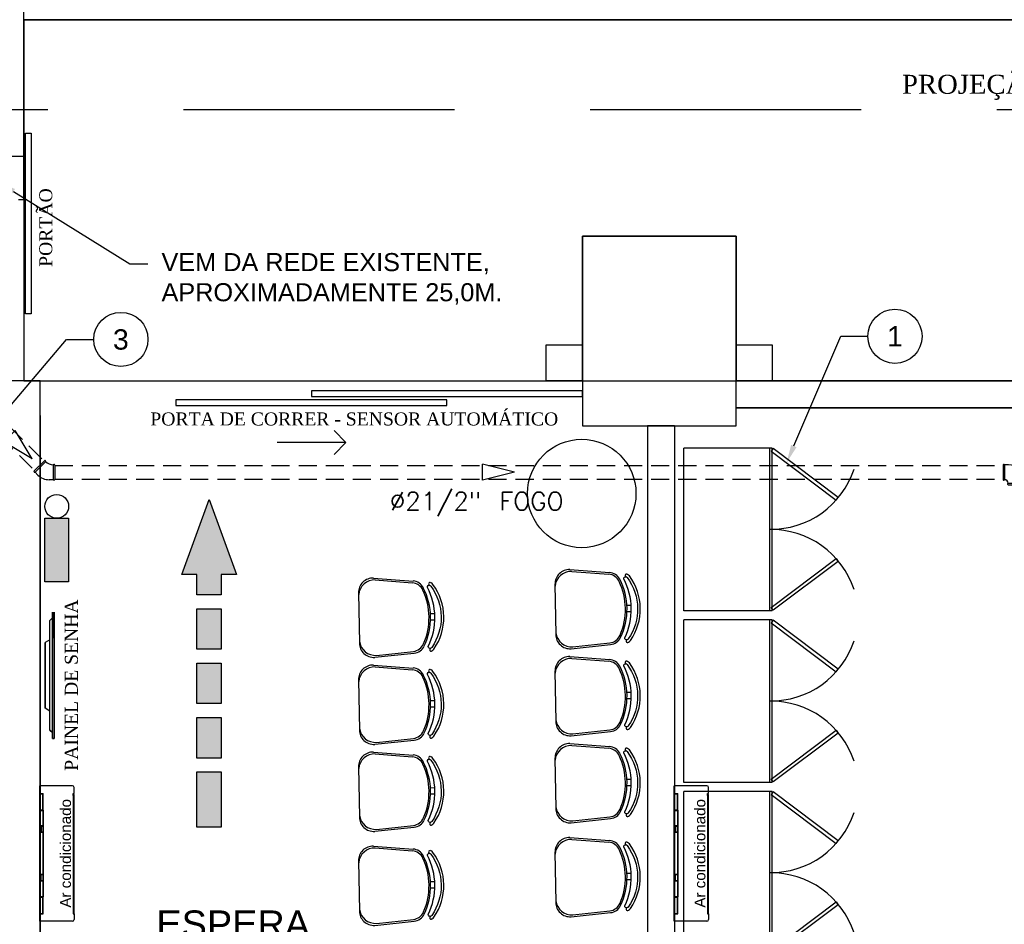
# Model space of a CAD drawing. Header units: millimetres. Extents: x 0 to 1189, y 0 to 841.
# Tile 45 of 58: x 442 to 551, y 625 to 725. Entities that reach past the tile are written whole.
import ezdxf
from ezdxf import colors
from ezdxf.entities.mleader import LeaderData, LeaderLine
from ezdxf.enums import TextEntityAlignment as Align
from ezdxf.math import Vec2, Vec3

# ---------------------------------------------------------------- set-up
doc = ezdxf.new("R2010")
doc.units = ezdxf.units.MM
doc.header["$LTSCALE"] = 8
for name, pattern in [('DASHED', [0.75, 0.5, -0.25]), ('DASHED2', [9.525, 6.35, -3.175]), ('HIDDEN', [0.375, 0.25, -0.125])]:
    doc.linetypes.add(name, pattern=pattern)
doc.layers.get('Defpoints').update_dxf_attribs({"color": 8})
for name, color, linetype in [('- LAYOUT', 8, 'Continuous'), ('ARQ_ALV_ALT', 8, 'Continuous'), ('ARQ_ESQ_POR', 8, 'Continuous'), ('ARQ_EST_PIL', 8, 'Continuous'), ('ARQ_HTC_GER', 8, 'Continuous'), ('ARQ_LAY_MOB', 8, 'Continuous'), ('ARQ_PRJ_GER', 8, 'DASHED2'), ('ARQ_TXT_AMB', 8, 'Continuous'), ('ARQ_TXT_GER', 8, 'Continuous'), ('ARQ_VIS_004', 8, 'Continuous'), ('H-ANOT-BALAO', 255, 'Continuous'), ('H-ANOT-COM-TXT', 3, 'Continuous'), ('H-B-INC_DET-TB', 12, 'Continuous'), ('H-INC-CX', 9, 'Continuous'), ('H-INFO-DIAMETRO-INC', 7, 'Continuous'), ('H-INFO-FLX-INC', 7, 'Continuous'), ('H-INFO-MATE-INC', 7, 'Continuous'), ('INC_CINALIZAÇÃO', 1, 'Continuous'), ('INC_EQUIPAMENTOS', 10, 'Continuous'), ('L1', 8, 'Continuous')]:
    doc.layers.add(name, color=color, linetype=linetype)
doc.layers.add('ARQ_DEL_AMB', color=8, linetype='Continuous', plot=False)
doc.styles.add('ARIAL', font='arial.ttf')
doc.styles.add('DUTCH', font='dutch.ttf', dxfattribs={"height": 0.16})
doc.styles.get("Standard").update_dxf_attribs({"font": 'arial.ttf'})
doc.styles.add('Texto Cota', font='arial.ttf')
doc.styles.add('TXT_INFO', font='ROMANS.shx')

# ---------------------------------------------------------------- blocks, each defined once
blk = doc.blocks.new('AREA')
at = {"style": 'Texto Cota'}
for tag, p in [('AREAS:COMODO', (0, 1.75)), ('AREAS:VALOR', (0, -1.25))]:
    blk.add_attdef(tag, text='', height=2.5, dxfattribs=at).set_placement(p, align=Align.MIDDLE_CENTER)
blk = doc.blocks.new('ILUMINAÇÃO DE EMERGÊNCIA')
at = {"layer": 'INC_EQUIPAMENTOS'}
blk.add_hatch(color=256, dxfattribs=at).paths.add_polyline_path([(0, 0), (0, 0.1316), (0.351, 0.1316), (0.351, 0)])
blk.add_lwpolyline([(0, 0.1316), (0.351, 0.1316), (0.351, 0), (0, 0)], close=True, dxfattribs=at)
blk.add_circle((0.4168, 0.0658), 0.0658, dxfattribs=at)
blk = doc.blocks.new('ROTA DE FUGA')
at = {"layer": 'INC_CINALIZAÇÃO'}
h = blk.add_hatch(color=256, dxfattribs=at)
h.paths.add_polyline_path([(-1.5078, -0.0673), (-1.8134, -0.0673), (-1.8134, 0.0673), (-1.5078, 0.0673)])
h.paths.add_polyline_path([(-1.2068, -0.0673), (-1.4314, -0.0673), (-1.4314, 0.0673), (-1.2068, 0.0673)])
h.paths.add_polyline_path([(-0.9059, -0.0673), (-1.1305, -0.0673), (-1.1305, 0.0673), (-0.9059, 0.0673)])
h.paths.add_polyline_path([(-0.605, -0.0673), (-0.8296, -0.0673), (-0.8296, 0.0673), (-0.605, 0.0673)])
h.paths.add_polyline_path([(0, 0), (-0.4153, -0.1514), (-0.4153, -0.0673), (-0.5287, -0.0673), (-0.5287, 0.0673), (-0.4153, 0.0673), (-0.4153, 0.1514)])
at = {"layer": 'Defpoints'}
for points in [[(0, 0), (-0.4153, -0.1514), (-0.4153, -0.0673), (-0.5287, -0.0673), (-0.5287, 0.0673), (-0.4153, 0.0673), (-0.4153, 0.1514)], [(-1.5078, -0.0673), (-1.8134, -0.0673), (-1.8134, 0.0673), (-1.5078, 0.0673)], [(-1.2068, -0.0673), (-1.4314, -0.0673), (-1.4314, 0.0673), (-1.2068, 0.0673)], [(-0.9059, -0.0673), (-1.1305, -0.0673), (-1.1305, 0.0673), (-0.9059, 0.0673)], [(-0.605, -0.0673), (-0.8296, -0.0673), (-0.8296, 0.0673), (-0.605, 0.0673)]]:
    blk.add_lwpolyline(points, close=True, dxfattribs=at)
blk = doc.blocks.new('s8h_fluxo')
for p, q in [((0.0555, 0), (-0.0555, 0.0278)), ((-0.0555, -0.0278), (-0.0555, 0.0278)), ((0.0555, 0), (-0.0555, -0.0278))]:
    blk.add_line(p, q)
blk = doc.blocks.new('FG_CT90-2-1-2_BD')
at = {"color": 1}
for p, q in [((0.0606, 0.0413), (0.0385, 0.0413)), ((0.0622, 0.0428), (0.0606, 0.0413)), ((0.0606, -0.0413), (0.0606, 0.0413)), ((0.069, -0.04), (0.069, 0.04)), ((-0.0413, -0.0385), (-0.0413, -0.0606)), ((0.0606, -0.0413), (0.0622, -0.0428)), ((-0.0413, -0.0606), (-0.0428, -0.0622)), ((-0.0413, -0.0606), (0.0413, -0.0606)), ((-0.04, -0.069), (0.04, -0.069)), ((0.0428, -0.0622), (0.0413, -0.0606))]:
    blk.add_line(p, q, dxfattribs=at)
for centre, radius, start, end in [((0.0385, -0.0385), 0.0798, 90, 180), ((0.065, 0.04), 0.004, 0, 135), ((0.0606, -0.0606), 0.0193, 90, 180), ((0.065, -0.04), 0.004, 225, 0), ((-0.04, -0.065), 0.004, 135, 270), ((0.04, -0.065), 0.004, 270, 45)]:
    blk.add_arc(centre, radius, start, end, dxfattribs=at)
blk = doc.blocks.new('FG_CT45-2-1-2_BE')
at = {"color": 1}
for p, q in [((-0.05, -0.04), (-0.05, 0.04)), ((-0.0432, 0.0428), (-0.0416, 0.0413)), ((-0.0416, 0.0413), (-0.0195, 0.0413)), ((-0.0416, -0.0413), (-0.0416, 0.0413)), ((0.043, 0.0154), (0.0586, -0.0002)), ((-0.0416, -0.0413), (-0.0432, -0.0428)), ((0.0586, -0.0002), (0.0002, -0.0586)), ((0.0636, -0.0071), (0.0071, -0.0636)), ((0.0586, -0.0002), (0.0608, -0.0002)), ((0.0002, -0.0608), (0.0002, -0.0586))]:
    blk.add_line(p, q, dxfattribs=at)
for centre, radius, start, end in [((-0.046, 0.04), 0.004, 45, 180), ((-0.0195, -0.0471), 0.0884, 45, 90), ((-0.046, -0.04), 0.004, 180, 315), ((-0.0416, -0.1005), 0.0592, 45, 90), ((0.0608, -0.0042), 0.004, 315, 90), ((0.0042, -0.0608), 0.004, 180, 315)]:
    blk.add_arc(centre, radius, start, end, dxfattribs=at)
blk = doc.blocks.new('BALÃO')
at = {"transparency": 16777216}
blk.add_circle((0, 0), 0.3, dxfattribs=at)
at = {"color": 3, "transparency": 16777216, "style": 'ARIAL'}
blk.add_attdef('TAGNUMBER', text='', height=0.225, dxfattribs=at).set_placement((0, 0), align=Align.MIDDLE)

msp = doc.modelspace()

# ---------------------------------------------------------------- linework, layer by layer
at = {"layer": '- LAYOUT'}
msp.add_circle((504.63, 672.68), 6, dxfattribs=at)
at = {"layer": 'ARQ_ALV_ALT'}
for p, q in [((444.71, 685.15), (439.79, 685.15)), ((444.71, 481.32), (444.71, 685.15)), ((586.96, 685.15), (521.71, 685.15)), ((521.71, 682.15), (586.96, 682.15)), ((444.71, 681.32), (444.71, 478.32)), ((511.91, 680.15), (511.91, 574.04)), ((511.91, 680.15), (514.91, 680.15)), ((514.91, 680.15), (511.91, 680.15)), ((514.91, 680.15), (514.91, 577.04))]:
    msp.add_line(p, q, dxfattribs=at)
at = {"layer": 'ARQ_DEL_AMB'}
for p, q in [((776.56, 725.12), (442.89, 725.12)), ((442.89, 725.12), (442.89, 685.15)), ((384.5, 710.03), (442.89, 710.03)), ((442.89, 710.03), (442.89, 685.15)), ((504.71, 685.15), (504.71, 701.15)), ((504.71, 701.15), (521.71, 701.15)), ((521.71, 701.15), (521.71, 685.15)), ((442.89, 685.15), (384.5, 685.15)), ((442.89, 685.15), (504.71, 685.15)), ((444.71, 685.15), (788.66, 685.15)), ((444.71, 478.32), (444.71, 685.15)), ((521.71, 685.15), (586.96, 685.15))]:
    msp.add_line(p, q, dxfattribs=at)
at = {"layer": 'ARQ_ESQ_POR'}
for p, q in [((504.71, 684.03), (474.71, 684.03)), ((474.71, 684.03), (474.71, 683.43)), ((474.71, 683.43), (504.71, 683.43)), ((504.71, 683.43), (504.71, 684.03)), ((489.71, 683.03), (459.71, 683.03)), ((459.71, 683.03), (459.71, 682.43)), ((459.71, 682.43), (489.71, 682.43)), ((489.71, 682.43), (489.71, 683.03))]:
    msp.add_line(p, q, dxfattribs=at)
at = {"layer": 'ARQ_EST_PIL'}
for p, q in [((521.71, 701.15), (504.71, 701.15)), ((504.71, 701.15), (504.71, 680.15)), ((521.71, 680.15), (521.71, 701.15)), ((500.71, 689.15), (504.71, 689.15)), ((500.71, 685.15), (500.71, 689.15)), ((504.71, 689.15), (504.71, 685.15)), ((521.71, 689.15), (525.71, 689.15)), ((521.71, 685.15), (521.71, 689.15)), ((525.71, 689.15), (525.71, 685.15)), ((504.71, 685.15), (500.71, 685.15)), ((525.71, 685.15), (521.71, 685.15)), ((504.71, 680.15), (521.71, 680.15))]:
    msp.add_line(p, q, dxfattribs=at)
at = {"layer": 'ARQ_HTC_GER'}
for p, q in [((586.96, 685.15, 0), (521.71, 685.15, 0)), ((586.96, 682.15, 0), (521.71, 682.15, 0))]:
    msp.add_line(p, q, dxfattribs=at)
at = {"layer": 'ARQ_LAY_MOB', "ltscale": 10}
for p, q in [((515.91, 659.71), (515.91, 677.71)), ((525.71, 677.71), (515.91, 677.71)), ((525.43, 659.71), (525.43, 677.71)), ((525.71, 659.71), (525.71, 677.71)), ((525.71, 659.71), (515.91, 659.71)), ((525.71, 659.71), (515.91, 659.71)), ((515.91, 640.71), (515.91, 658.71)), ((525.71, 658.71), (515.91, 658.71)), ((525.43, 640.71), (525.43, 658.71)), ((525.71, 640.71), (525.71, 658.71)), ((525.71, 640.71), (515.91, 640.71)), ((525.71, 640.71), (515.91, 640.71)), ((515.91, 621.71), (515.91, 639.71)), ((525.71, 639.71), (515.91, 639.71)), ((525.43, 621.71), (525.43, 639.71)), ((525.71, 621.71), (525.71, 639.71))]:
    msp.add_line(p, q, dxfattribs=at)
at = {"layer": 'ARQ_LAY_MOB', "linetype": 'ByBlock'}
for p, q in [((503.31, 664.26), (507.69, 663.94)), ((503.52, 664.05), (507.61, 663.74)), ((481.58, 663.31), (485.96, 662.99)), ((481.78, 663.11), (485.88, 662.79)), ((501.67, 662.64), (501.75, 657.06)), ((479.93, 661.69), (480.02, 656.12)), ((509.63, 660.32), (510.1, 660.33)), ((487.89, 659.38), (488.36, 659.39)), ((509.64, 659.62), (510.11, 659.63)), ((487.9, 658.68), (488.37, 658.69)), ((503.45, 655.49), (507.82, 655.95)), ((503.65, 655.71), (507.73, 656.15)), ((481.72, 654.55), (486.09, 655.01)), ((481.92, 654.76), (486, 655.2)), ((503.31, 654.63), (507.69, 654.31)), ((503.52, 654.42), (507.61, 654.11)), ((481.58, 653.68), (485.96, 653.36)), ((481.78, 653.48), (485.88, 653.16)), ((501.67, 653.01), (501.75, 647.43)), ((479.93, 652.06), (480.02, 646.49)), ((509.63, 650.69), (510.1, 650.7)), ((487.89, 649.75), (488.36, 649.76)), ((509.64, 649.99), (510.11, 650)), ((487.9, 649.05), (488.37, 649.06)), ((503.45, 645.86), (507.82, 646.32)), ((503.65, 646.07), (507.73, 646.52)), ((481.72, 644.92), (486.09, 645.38)), ((481.92, 645.13), (486, 645.57)), ((503.31, 645), (507.69, 644.68)), ((481.58, 644.05), (485.96, 643.73)), ((503.52, 644.79), (507.61, 644.48)), ((481.78, 643.85), (485.88, 643.53)), ((501.67, 643.38), (501.75, 637.8)), ((479.93, 642.43), (480.02, 636.86)), ((509.63, 641.06), (510.1, 641.07)), ((487.89, 640.12), (488.36, 640.13)), ((509.64, 640.36), (510.11, 640.37)), ((487.9, 639.42), (488.37, 639.43)), ((503.45, 636.23), (507.82, 636.69)), ((503.65, 636.44), (507.73, 636.89)), ((481.72, 635.29), (486.09, 635.75)), ((481.92, 635.5), (486, 635.94)), ((503.31, 634.6), (507.69, 634.27)), ((503.52, 634.39), (507.61, 634.08)), ((481.58, 633.65), (485.96, 633.33)), ((481.78, 633.45), (485.88, 633.13)), ((479.93, 632.03), (480.02, 626.46)), ((501.67, 632.97), (501.75, 627.4)), ((509.63, 630.66), (510.1, 630.67)), ((509.64, 629.96), (510.11, 629.97)), ((487.89, 629.72), (488.36, 629.72)), ((487.9, 629.02), (488.37, 629.02)), ((503.65, 626.04), (507.73, 626.49)), ((481.92, 625.1), (486, 625.54)), ((503.45, 625.83), (507.82, 626.29)), ((481.72, 624.88), (486.09, 625.34))]:
    msp.add_line(p, q, dxfattribs=at)
at = {"layer": 'ARQ_LAY_MOB'}
for p, q in [((446.07, 659.55), (446.07, 656.65)), ((446.07, 645.56), (446.07, 659.55)), ((446.26, 659.55), (446.26, 645.56)), ((446.26, 645.56), (446.26, 659.55)), ((445.78, 658.62), (446.07, 658.9)), ((445.78, 646.49), (445.78, 658.62)), ((445.78, 656.48), (445.27, 656.17)), ((445.78, 656.48), (445.27, 656.17)), ((445.27, 648.91), (445.27, 656.17)), ((445.27, 656.17), (445.27, 648.91)), ((445.78, 648.6), (445.27, 648.91)), ((445.78, 648.6), (445.27, 648.91)), ((446.07, 646.22), (445.78, 646.49)), ((445.78, 646.49), (446.07, 646.22)), ((446.26, 645.56), (446.07, 645.56)), ((446.07, 645.56), (446.26, 645.56))]:
    msp.add_line(p, q, dxfattribs=at)
for points in [[(533.01, 672.25), (525.83, 677.67), (525.59, 677.35), (532.77, 671.93)], [(533.01, 665.17), (525.83, 659.75), (525.59, 660.07), (532.77, 665.49)], [(533.01, 653.25), (525.83, 658.67), (525.59, 658.35), (532.77, 652.93)], [(533.01, 646.17), (525.83, 640.75), (525.59, 641.07), (532.77, 646.49)], [(533.01, 634.25), (525.83, 639.67), (525.59, 639.35), (532.77, 633.93)], [(533.01, 627.17), (525.83, 621.75), (525.59, 622.07), (532.77, 627.49)]]:
    msp.add_lwpolyline(points, close=True, dxfattribs=at)
at = {"layer": 'ARQ_LAY_MOB', "linetype": 'ByBlock'}
for points in [[(487.65, 655.76, 0.237888), (487.55, 662.29, -0.605717), (487.83, 662.5, -0.122717), (487.92, 662.43, -0.323529), (488.03, 655.63, -0.122717), (487.94, 655.55, -0.605717)], [(509.39, 656.71, 0.237888), (509.28, 663.23, -0.605717), (509.56, 663.45, -0.122717), (509.66, 663.38, -0.323529), (509.76, 656.58, -0.122717), (509.67, 656.5, -0.605717)], [(509.39, 647.08, 0.237888), (509.28, 653.6, -0.605717), (509.56, 653.82, -0.122717), (509.66, 653.75, -0.323529), (509.76, 646.95, -0.122717), (509.67, 646.87, -0.605717)], [(487.65, 646.13, 0.237888), (487.55, 652.66, -0.605717), (487.83, 652.87, -0.122717), (487.92, 652.8, -0.323529), (488.03, 646, -0.122717), (487.94, 645.92, -0.605717)], [(509.39, 637.45, 0.237888), (509.28, 643.97, -0.605717), (509.56, 644.19, -0.122717), (509.66, 644.12, -0.323529), (509.76, 637.32, -0.122717), (509.67, 637.24, -0.605717)], [(487.65, 636.5, 0.237888), (487.55, 643.03, -0.605717), (487.83, 643.24, -0.122717), (487.92, 643.17, -0.323529), (488.03, 636.37, -0.122717), (487.94, 636.29, -0.605717)], [(509.39, 627.05, 0.237888), (509.28, 633.57, -0.605717), (509.56, 633.79, -0.122717), (509.66, 633.71, -0.323529), (509.76, 626.91, -0.122717), (509.67, 626.84, -0.605717)], [(487.65, 626.1, 0.237888), (487.55, 632.62, -0.605717), (487.83, 632.84, -0.122717), (487.92, 632.77, -0.323529), (488.03, 625.97, -0.122717), (487.94, 625.89, -0.605717)]]:
    msp.add_lwpolyline(points, format="xyb", close=True, dxfattribs=at)
at = {"layer": 'ARQ_LAY_MOB', "ltscale": 10}
for centre, start, end in [((525.56, 678.41), 269.2189, 341.7513), ((525.56, 659.01), 18.2487, 90.7811), ((525.56, 659.41), 269.2189, 341.7513), ((525.56, 640.01), 18.2487, 90.7811), ((525.56, 640.41), 269.2189, 341.7513), ((525.56, 621.01), 18.2487, 90.7811)]:
    msp.add_arc(centre, 9.69, start, end, dxfattribs=at)
at = {"layer": 'ARQ_LAY_MOB', "linetype": 'ByBlock'}
for centre, radius, start, end in [((503.27, 662.66), 1.6, 88.3306, 180.8998), ((503.44, 662.28), 1.77, 87.6476, 175.3073), ((507.51, 662.34), 1.4, 25.1637, 85.5999), ((507.59, 662.54), 1.4, 27.2951, 85.7786), ((509.58, 663.61), 0.156, 45.5743, 241.0889), ((509.46, 663.22), 0.55, 37.4427, 65.7543), ((505.01, 659.9), 6.1, 325.0236, 36.776), ((481.53, 661.72), 1.6, 88.3306, 180.8998), ((481.71, 661.34), 1.77, 87.6476, 175.3073), ((485.78, 661.4), 1.4, 25.1637, 85.5999), ((485.86, 661.6), 1.4, 27.2951, 85.7786), ((487.84, 662.67), 0.156, 45.5743, 241.0889), ((487.73, 662.28), 0.25, 37.7697, 65.7543), ((487.73, 662.28), 0.55, 37.4427, 65.7543), ((483.27, 658.96), 6.1, 325.0236, 36.776), ((502.22, 659.86), 7.24, 336.6359, 25.1637), ((502.4, 659.86), 7.24, 334.5045, 27.2951), ((509.46, 663.22), 0.25, 37.7697, 65.7543), ((480.49, 658.91), 7.24, 336.6359, 25.1637), ((480.66, 658.92), 7.24, 334.5045, 27.2951), ((503.35, 657.09), 1.6, 180.8998, 273.469), ((503.52, 657.47), 1.77, 186.4923, 274.152), ((507.58, 657.54), 1.4, 276.1997, 336.6359), ((481.79, 656.53), 1.77, 186.4923, 274.152), ((481.62, 656.14), 1.6, 180.8998, 273.469), ((485.85, 656.6), 1.4, 276.1997, 336.6359), ((507.67, 657.35), 1.4, 276.0211, 334.5045), ((509.69, 656.34), 0.156, 120.7107, 316.2253), ((509.56, 656.72), 0.55, 296.0453, 324.3569), ((485.94, 656.4), 1.4, 276.0211, 334.5045), ((487.96, 655.39), 0.156, 120.7107, 316.2253), ((487.83, 655.78), 0.55, 296.0453, 324.3569), ((503.27, 653.03), 1.6, 88.3306, 180.8998), ((503.44, 652.65), 1.77, 87.6476, 175.3073), ((507.51, 652.71), 1.4, 25.1637, 85.5999), ((507.59, 652.91), 1.4, 27.2951, 85.7786), ((509.58, 653.98), 0.156, 45.5743, 241.0889), ((509.46, 653.59), 0.25, 37.7697, 65.7543), ((509.46, 653.59), 0.55, 37.4427, 65.7543), ((505.01, 650.27), 6.1, 325.0236, 36.776), ((481.53, 652.09), 1.6, 88.3306, 180.8998), ((481.71, 651.71), 1.77, 87.6476, 175.3073), ((485.78, 651.77), 1.4, 25.1637, 85.5999), ((485.86, 651.97), 1.4, 27.2951, 85.7786), ((487.84, 653.04), 0.156, 45.5743, 241.0889), ((487.73, 652.65), 0.25, 37.7697, 65.7543), ((487.73, 652.65), 0.55, 37.4427, 65.7543), ((483.27, 649.33), 6.1, 325.0236, 36.776), ((502.22, 650.23), 7.24, 336.6359, 25.1637), ((502.4, 650.23), 7.24, 334.5045, 27.2951), ((480.49, 649.28), 7.24, 336.6359, 25.1637), ((480.66, 649.29), 7.24, 334.5045, 27.2951), ((503.35, 647.46), 1.6, 180.8998, 273.469), ((503.52, 647.84), 1.77, 186.4923, 274.152), ((507.58, 647.91), 1.4, 276.1997, 336.6359), ((481.79, 646.9), 1.77, 186.4923, 274.152), ((481.62, 646.51), 1.6, 180.8998, 273.469), ((485.85, 646.97), 1.4, 276.1997, 336.6359), ((485.94, 646.77), 1.4, 276.0211, 334.5045), ((507.67, 647.72), 1.4, 276.0211, 334.5045), ((509.69, 646.71), 0.156, 120.7107, 316.2253), ((509.56, 647.09), 0.55, 296.0453, 324.3569), ((487.96, 645.76), 0.156, 120.7107, 316.2253), ((487.83, 646.15), 0.55, 296.0453, 324.3569), ((503.27, 643.4), 1.6, 88.3306, 180.8998), ((481.53, 642.46), 1.6, 88.3306, 180.8998), ((503.44, 643.02), 1.77, 87.6476, 175.3073), ((507.51, 643.08), 1.4, 25.1637, 85.5999), ((507.59, 643.28), 1.4, 27.2951, 85.7786), ((502.4, 640.6), 7.24, 334.5045, 27.2951), ((509.58, 644.35), 0.156, 45.5743, 241.0889), ((509.46, 643.96), 0.25, 37.7697, 65.7543), ((509.46, 643.96), 0.55, 37.4427, 65.7543), ((505.01, 640.64), 6.1, 325.0236, 36.776), ((481.71, 642.08), 1.77, 87.6476, 175.3073), ((485.78, 642.14), 1.4, 25.1637, 85.5999), ((485.86, 642.34), 1.4, 27.2951, 85.7786), ((480.66, 639.66), 7.24, 334.5045, 27.2951), ((487.84, 643.41), 0.156, 45.5743, 241.0889), ((487.73, 643.02), 0.25, 37.7697, 65.7543), ((487.73, 643.02), 0.55, 37.4427, 65.7543), ((483.27, 639.7), 6.1, 325.0236, 36.776), ((502.22, 640.6), 7.24, 336.6359, 25.1637), ((480.49, 639.65), 7.24, 336.6359, 25.1637), ((503.35, 637.83), 1.6, 180.8998, 273.469), ((503.52, 638.21), 1.77, 186.4923, 274.152), ((507.58, 638.28), 1.4, 276.1997, 336.6359), ((507.67, 638.09), 1.4, 276.0211, 334.5045), ((481.79, 637.27), 1.77, 186.4923, 274.152), ((481.62, 636.88), 1.6, 180.8998, 273.469), ((485.85, 637.34), 1.4, 276.1997, 336.6359), ((485.94, 637.14), 1.4, 276.0211, 334.5045), ((509.69, 637.08), 0.156, 120.7107, 316.2253), ((509.56, 637.46), 0.55, 296.0453, 324.3569), ((487.96, 636.13), 0.156, 120.7107, 316.2253), ((487.83, 636.52), 0.55, 296.0453, 324.3569), ((503.27, 633), 1.6, 88.3306, 180.8998), ((503.44, 632.62), 1.77, 87.6476, 175.3073), ((507.59, 632.88), 1.4, 27.2951, 85.7786), ((509.58, 633.95), 0.156, 45.5743, 241.0889), ((481.53, 632.05), 1.6, 88.3306, 180.8998), ((481.71, 631.67), 1.77, 87.6476, 175.3073), ((485.78, 631.73), 1.4, 25.1637, 85.5999), ((485.86, 631.93), 1.4, 27.2951, 85.7786), ((487.84, 633), 0.156, 45.5743, 241.0889), ((487.73, 632.61), 0.55, 37.4427, 65.7543), ((507.51, 632.68), 1.4, 25.1637, 85.5999), ((502.22, 630.19), 7.24, 336.6359, 25.1637), ((502.4, 630.2), 7.24, 334.5045, 27.2951), ((509.46, 633.56), 0.25, 37.7697, 65.7543), ((509.46, 633.56), 0.55, 37.4427, 65.7543), ((505.01, 630.24), 6.1, 325.0236, 36.776), ((480.49, 629.25), 7.24, 336.6359, 25.1637), ((480.66, 629.25), 7.24, 334.5045, 27.2951), ((487.73, 632.61), 0.25, 37.7697, 65.7543), ((483.27, 629.29), 6.1, 325.0236, 36.776), ((503.52, 627.81), 1.77, 186.4923, 274.152), ((481.79, 626.87), 1.77, 186.4923, 274.152), ((503.35, 627.43), 1.6, 180.8998, 273.469), ((507.58, 627.88), 1.4, 276.1997, 336.6359), ((507.67, 627.68), 1.4, 276.0211, 334.5045), ((509.69, 626.67), 0.156, 120.7107, 316.2253), ((509.56, 627.06), 0.55, 296.0453, 324.3569), ((481.62, 626.48), 1.6, 180.8998, 273.469), ((485.85, 626.93), 1.4, 276.1997, 336.6359), ((485.94, 626.74), 1.4, 276.0211, 334.5045), ((487.96, 625.73), 0.156, 120.7107, 316.2253), ((487.83, 626.11), 0.55, 296.0453, 324.3569)]:
    msp.add_arc(centre, radius, start, end, dxfattribs=at)
at = {"layer": 'ARQ_PRJ_GER', "linetype": 'HIDDEN', "ltscale": 15}
msp.add_line((760.56, 715.15), (375.21, 715.15), dxfattribs=at)
at = {"layer": 'ARQ_VIS_004'}
for p, q in [((442.89, 705.23), (442.89, 774.12)), ((443.09, 692.56), (443.09, 712.56)), ((443.09, 712.56), (443.69, 712.56)), ((443.69, 712.56), (443.69, 692.56)), ((442.29, 705.23), (442.89, 705.23)), ((443.69, 692.56), (443.09, 692.56)), ((448.27, 640.33), (444.67, 640.33)), ((444.67, 625.33), (444.67, 640.33)), ((448.47, 639.47), (448.47, 640.14)), ((518.47, 640.33), (514.87, 640.33)), ((514.87, 625.33), (514.87, 640.33)), ((518.67, 639.47), (518.67, 640.14)), ((444.67, 639.47), (445.05, 639.47)), ((444.71, 639.43), (445.01, 639.43)), ((444.71, 637.66), (444.71, 639.43)), ((445.01, 637.66), (445.01, 639.43)), ((445.05, 637.62), (445.05, 639.47)), ((448.36, 639.25), (448.36, 639.47)), ((448.36, 639.47), (448.47, 639.47)), ((448.36, 639.35), (448.47, 639.35)), ((448.4, 639.25), (448.36, 639.25)), ((448.4, 626.39), (448.4, 639.25)), ((448.42, 639.47), (448.42, 639.47)), ((448.42, 639.35), (448.42, 639.47)), ((448.43, 639.47), (448.43, 639.47)), ((448.43, 639.35), (448.43, 639.47)), ((448.47, 626.29), (448.47, 639.35)), ((514.87, 639.47), (515.25, 639.47)), ((514.91, 639.43), (515.21, 639.43)), ((514.91, 637.66), (514.91, 639.43)), ((515.21, 637.66), (515.21, 639.43)), ((515.25, 637.62), (515.25, 639.47)), ((518.56, 639.25), (518.56, 639.47)), ((518.56, 639.47), (518.67, 639.47)), ((518.56, 639.35), (518.67, 639.35)), ((518.6, 639.25), (518.56, 639.25)), ((518.6, 626.39), (518.6, 639.25)), ((518.62, 639.47), (518.62, 639.47)), ((518.62, 639.35), (518.62, 639.47)), ((518.63, 639.47), (518.63, 639.47)), ((518.63, 639.35), (518.63, 639.47)), ((518.67, 626.29), (518.67, 639.35)), ((444.71, 637.86), (444.67, 637.86)), ((444.71, 637.38), (444.67, 637.38)), ((444.71, 637.66), (445.01, 637.66)), ((444.71, 637.58), (445.01, 637.58)), ((444.71, 637.58), (444.71, 635.88)), ((444.87, 637.66), (444.87, 637.62)), ((444.87, 637.58), (444.87, 637.62)), ((445.01, 637.58), (445.01, 635.88)), ((445.05, 637.62), (445.05, 628.04)), ((514.91, 637.86), (514.87, 637.86)), ((514.91, 637.38), (514.87, 637.38)), ((514.91, 637.66), (515.21, 637.66)), ((514.91, 637.58), (515.21, 637.58)), ((514.91, 637.58), (514.91, 635.88)), ((515.07, 637.66), (515.07, 637.62)), ((515.07, 637.58), (515.07, 637.62)), ((515.21, 637.58), (515.21, 635.88)), ((515.25, 637.62), (515.25, 628.04)), ((445.01, 635.84), (444.67, 635.84)), ((445.01, 635.2), (444.67, 635.2)), ((444.7, 635.84), (444.7, 635.2)), ((445.01, 635.88), (444.71, 635.88)), ((444.8, 635.84), (444.8, 635.2)), ((445.01, 635.84), (445.01, 635.2)), ((515.21, 635.84), (514.87, 635.84)), ((515.21, 635.2), (514.87, 635.2)), ((514.9, 635.84), (514.9, 635.2)), ((515.21, 635.88), (514.91, 635.88)), ((515, 635.84), (515, 635.2)), ((515.21, 635.84), (515.21, 635.2)), ((445.01, 635.16), (444.71, 635.16)), ((444.71, 635.16), (444.71, 630.5)), ((445.01, 635.16), (445.01, 628.08)), ((515.21, 635.16), (514.91, 635.16)), ((514.91, 635.16), (514.91, 630.5)), ((515.21, 635.16), (515.21, 628.08)), ((445.01, 630.46), (444.67, 630.46)), ((445.01, 629.82), (444.67, 629.82)), ((444.7, 629.82), (444.7, 630.46)), ((445.01, 630.5), (444.71, 630.5)), ((445.01, 629.78), (444.71, 629.78)), ((444.71, 629.78), (444.71, 628.08)), ((444.8, 629.82), (444.8, 630.46)), ((515.21, 630.46), (514.87, 630.46)), ((515.21, 629.82), (514.87, 629.82)), ((514.9, 629.82), (514.9, 630.46)), ((515.21, 630.5), (514.91, 630.5)), ((515.21, 629.78), (514.91, 629.78)), ((514.91, 629.78), (514.91, 628.08)), ((515, 629.82), (515, 630.46)), ((444.71, 628.08), (445.01, 628.08)), ((444.71, 628), (445.01, 628)), ((444.71, 626.21), (444.71, 628)), ((445.01, 626.21), (445.01, 628)), ((445.05, 626.17), (445.05, 628.04)), ((514.91, 628.08), (515.21, 628.08)), ((514.91, 628), (515.21, 628)), ((514.91, 626.21), (514.91, 628)), ((515.21, 626.21), (515.21, 628)), ((515.25, 626.17), (515.25, 628.04)), ((444.71, 626.41), (444.67, 626.41)), ((444.67, 626.17), (445.05, 626.17)), ((444.71, 626.21), (445.01, 626.21)), ((444.87, 626.21), (444.87, 626.17)), ((448.36, 626.39), (448.36, 626.17)), ((448.4, 626.39), (448.36, 626.39)), ((448.36, 626.29), (448.47, 626.29)), ((448.36, 626.17), (448.36, 626.17)), ((448.36, 626.17), (448.47, 626.17)), ((448.42, 626.29), (448.42, 626.17)), ((448.42, 626.17), (448.42, 626.17)), ((448.43, 626.29), (448.43, 626.17)), ((448.43, 626.17), (448.43, 626.17)), ((448.47, 626.17), (448.47, 625.52)), ((514.91, 626.41), (514.87, 626.41)), ((514.87, 626.17), (515.25, 626.17)), ((514.91, 626.21), (515.21, 626.21)), ((515.07, 626.21), (515.07, 626.17)), ((518.56, 626.39), (518.56, 626.17)), ((518.6, 626.39), (518.56, 626.39)), ((518.56, 626.29), (518.67, 626.29)), ((518.56, 626.17), (518.56, 626.17)), ((518.56, 626.17), (518.67, 626.17)), ((518.62, 626.29), (518.62, 626.17)), ((518.62, 626.17), (518.62, 626.17)), ((518.63, 626.29), (518.63, 626.17)), ((518.63, 626.17), (518.63, 626.17)), ((518.67, 626.17), (518.67, 625.52)), ((448.27, 625.33), (444.67, 625.33)), ((518.47, 625.33), (514.87, 625.33))]:
    msp.add_line(p, q, dxfattribs=at)
for centre, start, end in [((448.27, 640.14), 0, 90), ((518.47, 640.14), 0, 90), ((448.27, 625.52), 270, 0), ((518.47, 625.52), 270, 0)]:
    msp.add_arc(centre, 0.193, start, end, dxfattribs=at)
at = {"layer": 'H-B-INC_DET-TB', "linetype": 'HIDDEN'}
for p, q in [((441.34, 680.07), (445.13, 676.27)), ((440.28, 679.01), (444.07, 675.21)), ((446.31, 675.78), (551.25, 675.78)), ((446.31, 674.28), (551.25, 674.28))]:
    msp.add_line(p, q, dxfattribs=at)
at = {"layer": 'L1'}
for p, q in [((442.89, 725.12), (776.56, 725.12)), ((444.71, 685.15), (504.71, 685.15))]:
    msp.add_line(p, q, dxfattribs=at)
at = {"layer": 'L1', "linetype": 'DASHED', "ltscale": 400}
for q in [(477.23, 679.64), (470.94, 678.33), (477.23, 677.01)]:
    msp.add_line((478.53, 678.33), q, dxfattribs=at)

# ---------------------------------------------------------------- block references
at = {"layer": 'ARQ_TXT_AMB', "linetype": 'Continuous', "lineweight": -3, "xscale": 1.199999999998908, "yscale": 1.199999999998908, "zscale": 1.199999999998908}
msp.add_blockref('AREA', (466.06, 622.93), dxfattribs=at).add_auto_attribs({'AREAS:COMODO': 'ESPERA'})
at = {"layer": 'H-INC-CX', "xscale": 20, "yscale": 20, "zscale": 20}
for name, p, rotation in [('FG_CT45-2-1-2_BE', (445.31, 675.03), 180), ('FG_CT90-2-1-2_BD', (552.63, 675.03), 270)]:
    msp.add_blockref(name, p, dxfattribs=dict(at, rotation=rotation))
at = {"layer": 'H-INFO-FLX-INC', "xscale": 32, "yscale": 32, "zscale": 32, "rotation": 315}
msp.add_blockref('s8h_fluxo', (442.57, 677.77), dxfattribs=at)
at = {"layer": 'H-INFO-FLX-INC', "xscale": 32, "yscale": 32, "zscale": 32}
msp.add_blockref('s8h_fluxo', (495.42, 675.03), dxfattribs=at)
at = {"layer": 'INC_CINALIZAÇÃO', "xscale": 20, "yscale": 20, "zscale": 20, "rotation": 90.00000000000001}
msp.add_blockref('ROTA DE FUGA', (463.4, 672.03), dxfattribs=at)
at = {"layer": 'INC_EQUIPAMENTOS', "xscale": 20, "yscale": 20, "zscale": 20, "rotation": 90}
msp.add_blockref('ILUMINAÇÃO DE EMERGÊNCIA', (447.85, 662.92), dxfattribs=at)

# ---------------------------------------------------------------- texts
at = {"layer": 'ARQ_TXT_GER', "style": 'DUTCH'}
msp.add_text('PROJEÇÃO DA COBERTURA', height=2.1, dxfattribs=at).set_placement((540.07, 716.92))
for s, p in [('PORTÃO ', (446.04, 697.76)), ('PAINEL DE SENHA', (448.87, 641.99))]:
    msp.add_text(s, height=1.44, rotation=90, dxfattribs=at).set_placement(p)
at = {"layer": 'ARQ_TXT_GER', "color": 1, "style": 'DUTCH'}
msp.add_text('PORTA DE CORRER - SENSOR AUTOMÁTICO', height=1.44, dxfattribs=at).set_placement((456.89, 680.21))
at = {"layer": 'ARQ_TXT_GER', "char_height": 1.2, "attachment_point": 1, "rotation": 90, "style": 'ARIAL'}
for insert in [(446.91, 626.84), (517.11, 626.84)]:
    msp.add_mtext_dynamic_manual_height_columns('Ar condicionado', width=12.4479, gutter_width=20, heights=[0], dxfattribs=dict(at, insert=insert))
at = {"layer": 'H-INFO-DIAMETRO-INC', "style": 'TXT_INFO'}
msp.add_text('%%C21/2"', height=2, dxfattribs=at).set_placement((493.51, 670.23), align=Align.BOTTOM_RIGHT)
at = {"layer": 'H-INFO-MATE-INC', "style": 'TXT_INFO'}
msp.add_text('FOGO', height=2, dxfattribs=at).set_placement((495.51, 670.23), align=Align.BOTTOM_LEFT)

# ---------------------------------------------------------------- leaders
at = {"layer": 'H-ANOT-BALAO'}
ml = msp.add_multileader_block('Standard', dxfattribs=at)
ml.set_content('BALÃO', color=256, scale=10)
ml.set_attribute('TAGNUMBER', '1', width=0)
ml.set_leader_properties(color=256, linetype='ByLayer', lineweight=-1)
ml.build(insert=Vec2(0, 0))
ml.multileader.update_dxf_attribs({"dogleg_length": 0.3, "arrow_head_size": 2, "scale": 0.5, "block_connection_type": 1})
ctx = ml.context
ctx.base_point, ctx.scale, ctx.char_height, ctx.arrow_head_size, ctx.landing_gap_size, ctx.plane_origin = Vec3(536.29, 690.08), 0.5, 2, 2, 1.5, Vec3(523.03, 667.81)
ctx.attachment_type = 1
notes = []
notes.append((ctx, [(0, (1, 1, 0), (533.29, 690.08), (1, 0), 3, [(0, [(527.31, 676.1)], 0, [])])]))
ctx.block.insert = Vec3(539.29, 690.08)
ml = msp.add_multileader_block('Standard', dxfattribs=at)
ml.set_content('BALÃO', color=256, scale=10)
ml.set_attribute('TAGNUMBER', '3', width=0)
ml.set_leader_properties(color=256, linetype='ByLayer', lineweight=-1)
ml.build(insert=Vec2(0, 0))
ml.multileader.update_dxf_attribs({"dogleg_length": 0.3, "arrow_head_size": 2, "scale": 0.5, "block_connection_type": 1})
ctx = ml.context
ctx.base_point, ctx.scale, ctx.char_height, ctx.arrow_head_size, ctx.landing_gap_size, ctx.plane_origin = Vec3(450.63, 689.73), 0.5, 2, 2, 1.5, Vec3(437.38, 667.46)
ctx.attachment_type = 1
notes.append((ctx, [(0, (1, 1, 0), (447.63, 689.73), (1, 0), 3, [(0, [(439.83, 680.51)], 0, [])])]))
ctx.block.insert = Vec3(453.63, 689.73)
at = {"layer": 'H-ANOT-COM-TXT'}
ml = msp.add_multileader_mtext('Standard', dxfattribs=at)
ml.set_content('VEM DA REDE EXISTENTE,\\PAPROXIMADAMENTE 25,0M.', color=256, style='ARIAL')
ml.set_leader_properties(color=256, linetype='ByLayer', lineweight=-1)
ml.build(insert=Vec2(0, 0))
ml.multileader.update_dxf_attribs({"dogleg_length": 0.2, "arrow_head_size": 2, "scale": 0.5})
ctx = ml.context
ctx.base_point, ctx.scale, ctx.char_height, ctx.arrow_head_size, ctx.landing_gap_size, ctx.plane_origin = Vec3(456.63, 698.09), 0.5, 2, 2, 1.5, Vec3(440.64, 698.78)
notes.append((ctx, [(0, (1, 1, 0), (454.63, 698.09), (1, 0), 2, [(0, [(440.04, 707.16)], 0, [])])]))
ctx.mtext.insert, ctx.mtext.flow_direction = Vec3(458.13, 699.29), 5
for ctx, leaders in notes:
    for number, flags, end, landing, length, lines in leaders:
        leader = LeaderData()
        leader.index, (leader.has_last_leader_line, leader.has_dogleg_vector, leader.attachment_direction) = number, flags
        leader.last_leader_point, leader.dogleg_vector, leader.dogleg_length = Vec3(end), Vec3(landing), length
        for number, points, colour, breaks in lines:
            line = LeaderLine()
            line.index, line.vertices, line.color, line.breaks = number, Vec3.list(points), colors.encode_raw_color(colour), breaks
            leader.lines.append(line)
        ctx.leaders.append(leader)

doc.saveas('drawing.dxf')
